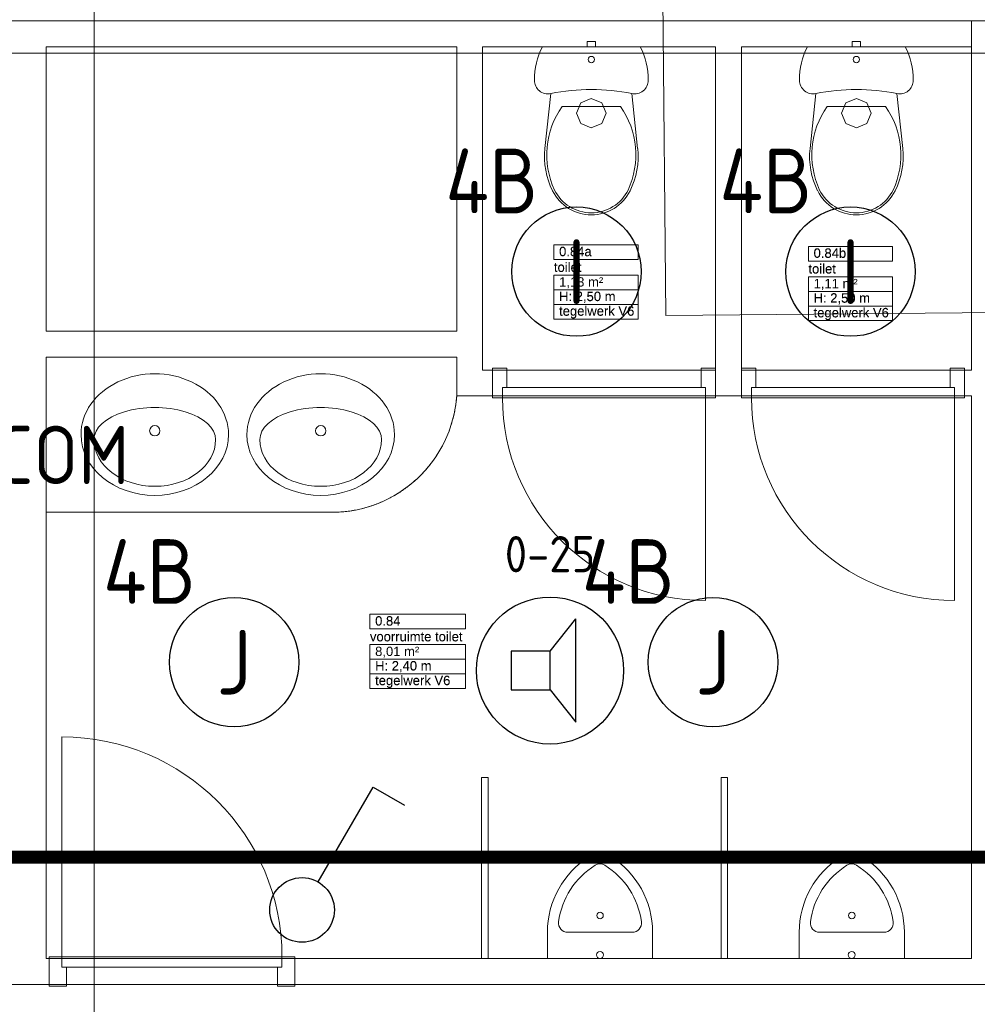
# Model space of a CAD drawing. Header units: millimetres. Extents: x -39149 to 267781, y -2340 to 58540.
# Tile 50 of 244: x 14123 to 17823, y 11623 to 15429. Entities that reach past the tile are written whole.
import ezdxf
from ezdxf.enums import TextEntityAlignment as Align

# ---------------------------------------------------------------- set-up
doc = ezdxf.new("R2010")
doc.units = ezdxf.units.MM
doc.header["$LTSCALE"] = 100
doc.header["$MEASUREMENT"] = 0
for name, pattern in [('B0304', [120, 100, -10, 0, -10]), ('B0605', [141, 70, -35, 1, -35]), ('B0701', [46.823999, 31.199999, -15.624]), ('CENTER', [20, 12.5, -2.5, 2.5, -2.5])]:
    doc.linetypes.add(name, pattern=pattern)
for name, color, linetype in [('00  Bestaand', 7, 'Continuous'), ('00  Bestaand Deuren', 7, 'Continuous'), ('00  Bestaande kolommen', 7, 'Continuous'), ('45 Plafond', 7, 'Continuous'), ('74 Sanitair', 7, 'Continuous'), ('74 Sanitair Laagscheidingslijnen', 7, 'Continuous'), ('A Lijn doorsnede', 7, 'Continuous'), ('A Stramien', 7, 'Continuous'), ('AL$1A---_ALGEMEEN', 8, 'Continuous'), ('EL6311--_LICHT_BINNEN', 3, 'Continuous'), ('EL6321--_NOODLICHT_DECEN', 3, 'Continuous'), ('EL6421--_GELUID', 3, 'Continuous'), ('EL6522--_TOEGANG_BRAAK', 3, 'Continuous'), ('handhaven - AL$1A---_ALGEMEEN', 8, 'Continuous'), ('INDELING', 3, 'Continuous'), ('Z Ruimteoppervlak', 7, 'Continuous'), ('Z Ruimteoppervlak Zone label', 7, 'Continuous'), ('Z Ruimteoppervlak Zone tekst', 7, 'Continuous')]:
    doc.layers.add(name, color=color, linetype=linetype)
doc.styles.add('buro-012', font='isocp.shx', dxfattribs={"height": 120})
doc.styles.add('BURO-018', font='isocp.shx', dxfattribs={"height": 180})
doc.styles.add('BURO-025', font='isocp.shx', dxfattribs={"height": 250})
doc.styles.add('GENERATED_STYLE_1', font='arial.ttf')
doc.styles.add('GENERATED_STYLE_2', font='swiss.ttf')
doc.styles.add('GENERATED_STYLE_3', font='swiss.ttf', dxfattribs={"width": 0.96})
doc.styles.add('ISO25', font='ISO', dxfattribs={"height": 225})
doc.styles.get("Standard").update_dxf_attribs({"font": 'txt', "bigfont": 'BIGFONT.SHX'})

# ---------------------------------------------------------------- blocks, each defined once
blk = doc.blocks.new('voorruimte toilet_0.84_30_7', base_point=(15661, 12989.4))
at = {"layer": 'Z Ruimteoppervlak Zone label', "color": 8, "linetype": 'Continuous', "lineweight": 0}
for p, q in [((15476.5, 13130.8), (15845.5, 13130.8)), ((15476.5, 13074.2), (15476.5, 13130.8)), ((15845.5, 13130.8), (15845.5, 13074.2)), ((15845.5, 13074.2), (15476.5, 13074.2)), ((15476.5, 13013.9), (15845.5, 13013.9)), ((15476.5, 12957.3), (15476.5, 13013.9)), ((15845.5, 13013.9), (15845.5, 12957.3)), ((15845.5, 12957.3), (15476.5, 12957.3)), ((15476.5, 12957.3), (15845.5, 12957.3)), ((15476.5, 12900.7), (15476.5, 12957.3)), ((15845.5, 12957.3), (15845.5, 12900.7)), ((15845.5, 12900.7), (15476.5, 12900.7)), ((15476.5, 12900.7), (15845.5, 12900.7)), ((15476.5, 12844.2), (15476.5, 12900.7)), ((15845.5, 12900.7), (15845.5, 12844.2)), ((15845.5, 12844.2), (15476.5, 12844.2))]:
    blk.add_line(p, q, dxfattribs=at)
at = {"linetype": 'Continuous', "lineweight": 0, "flags": 1}
for tag in ['ROOM_AREA', 'ROOM_PERIM', 'ROOM_WALLS_SURF', 'ROOM_DOORS_SURF', 'ROOM_WINDS_SURF', 'ROOM_BASELEV', 'ROOM_NET_AREA', 'ROOM_REDUCED_AREA', 'ROOM_CALC_AREA', 'ROOM_VOLUME']:
    blk.add_attdef(tag, text='', height=2000, dxfattribs=at).set_placement((15661, 12417.9), align=Align.BOTTOM_LEFT)
at = {"layer": 'Z Ruimteoppervlak Zone tekst', "color": 2, "lineweight": 0, "insert": (15496.5, 13005.6), "char_height": 36, "attachment_point": 1, "style": 'GENERATED_STYLE_1'}
blk.add_mtext('{8,01 m²}', dxfattribs=at)
at = {"layer": 'Z Ruimteoppervlak Zone tekst', "color": 2, "lineweight": 0}
for tag, style, p in [('ROOM_NUMBER', 'GENERATED_STYLE_1', (15496.5, 13075.9)), ('ROOM_NAME', 'GENERATED_STYLE_2', (15476.5, 13015.2)), ('ROOM_HEIGHT', 'GENERATED_STYLE_1', (15496.5, 12902.4)), ('BASEC', 'GENERATED_STYLE_1', (15496.5, 12845.8))]:
    blk.add_attdef(tag, text='', height=36, dxfattribs=dict(at, style=style)).set_placement(p, align=Align.BOTTOM_LEFT)
blk = doc.blocks.new('toilet_0.84a_31_7', base_point=(16350, 14417.4))
at = {"layer": 'Z Ruimteoppervlak Zone label', "color": 8, "linetype": 'Continuous', "lineweight": 0}
for p, q in [((16187.3, 14558.8), (16512.7, 14558.8)), ((16187.3, 14502.3), (16187.3, 14558.8)), ((16512.7, 14558.8), (16512.7, 14502.3)), ((16512.7, 14502.3), (16187.3, 14502.3)), ((16187.3, 14441.9), (16512.7, 14441.9)), ((16187.3, 14385.3), (16187.3, 14441.9)), ((16512.7, 14441.9), (16512.7, 14385.3)), ((16512.7, 14385.3), (16187.3, 14385.3)), ((16187.3, 14385.3), (16512.7, 14385.3)), ((16187.3, 14328.8), (16187.3, 14385.3)), ((16512.7, 14385.3), (16512.7, 14328.8)), ((16512.7, 14328.8), (16187.3, 14328.8)), ((16187.3, 14328.8), (16512.7, 14328.8)), ((16187.3, 14272.2), (16187.3, 14328.8)), ((16512.7, 14328.8), (16512.7, 14272.2)), ((16512.7, 14272.2), (16187.3, 14272.2))]:
    blk.add_line(p, q, dxfattribs=at)
at = {"linetype": 'Continuous', "lineweight": 0, "flags": 1}
for tag in ['ROOM_AREA', 'ROOM_PERIM', 'ROOM_WALLS_SURF', 'ROOM_DOORS_SURF', 'ROOM_WINDS_SURF', 'ROOM_BASELEV', 'ROOM_NET_AREA', 'ROOM_REDUCED_AREA', 'ROOM_CALC_AREA', 'ROOM_VOLUME']:
    blk.add_attdef(tag, text='', height=2000, dxfattribs=at).set_placement((16350, 13846), align=Align.BOTTOM_LEFT)
at = {"layer": 'Z Ruimteoppervlak Zone tekst', "color": 2, "lineweight": 0, "insert": (16207.3, 14433.7), "char_height": 36, "attachment_point": 1, "style": 'GENERATED_STYLE_1'}
blk.add_mtext('{1,13 m²}', dxfattribs=at)
at = {"layer": 'Z Ruimteoppervlak Zone tekst', "color": 2, "lineweight": 0}
for tag, style, p in [('ROOM_NUMBER', 'GENERATED_STYLE_1', (16207.3, 14504)), ('ROOM_NAME', 'GENERATED_STYLE_2', (16187.3, 14443.3)), ('ROOM_HEIGHT', 'GENERATED_STYLE_1', (16207.3, 14330.5)), ('BASEC', 'GENERATED_STYLE_1', (16207.3, 14273.9))]:
    blk.add_attdef(tag, text='', height=36, dxfattribs=dict(at, style=style)).set_placement(p, align=Align.BOTTOM_LEFT)
blk = doc.blocks.new('toilet_0.84b_32_7', base_point=(17333.3, 14411.1))
at = {"layer": 'Z Ruimteoppervlak Zone label', "color": 8, "linetype": 'Continuous', "lineweight": 0}
for p, q in [((17170.6, 14552.6), (17496, 14552.6)), ((17170.6, 14496), (17170.6, 14552.6)), ((17496, 14552.6), (17496, 14496)), ((17496, 14496), (17170.6, 14496)), ((17170.6, 14435.6), (17496, 14435.6)), ((17170.6, 14379.1), (17170.6, 14435.6)), ((17496, 14435.6), (17496, 14379.1)), ((17496, 14379.1), (17170.6, 14379.1)), ((17170.6, 14379.1), (17496, 14379.1)), ((17170.6, 14322.5), (17170.6, 14379.1)), ((17496, 14379.1), (17496, 14322.5)), ((17496, 14322.5), (17170.6, 14322.5)), ((17170.6, 14322.5), (17496, 14322.5)), ((17170.6, 14265.9), (17170.6, 14322.5)), ((17496, 14322.5), (17496, 14265.9)), ((17496, 14265.9), (17170.6, 14265.9))]:
    blk.add_line(p, q, dxfattribs=at)
at = {"linetype": 'Continuous', "lineweight": 0, "flags": 1}
for tag in ['ROOM_AREA', 'ROOM_PERIM', 'ROOM_WALLS_SURF', 'ROOM_DOORS_SURF', 'ROOM_WINDS_SURF', 'ROOM_BASELEV', 'ROOM_NET_AREA', 'ROOM_REDUCED_AREA', 'ROOM_CALC_AREA', 'ROOM_VOLUME']:
    blk.add_attdef(tag, text='', height=2000, dxfattribs=at).set_placement((17333.3, 13839.7), align=Align.BOTTOM_LEFT)
at = {"layer": 'Z Ruimteoppervlak Zone tekst', "color": 2, "lineweight": 0, "insert": (17190.6, 14427.4), "char_height": 36, "attachment_point": 1, "style": 'GENERATED_STYLE_1'}
blk.add_mtext('{1,11 m²}', dxfattribs=at)
at = {"layer": 'Z Ruimteoppervlak Zone tekst', "color": 2, "lineweight": 0}
for tag, style, p in [('ROOM_NUMBER', 'GENERATED_STYLE_1', (17190.6, 14497.7)), ('ROOM_NAME', 'GENERATED_STYLE_2', (17170.6, 14437)), ('ROOM_HEIGHT', 'GENERATED_STYLE_1', (17190.6, 14324.2)), ('BASEC', 'GENERATED_STYLE_1', (17190.6, 14267.6))]:
    blk.add_attdef(tag, text='', height=36, dxfattribs=dict(at, style=style)).set_placement(p, align=Align.BOTTOM_LEFT)
blk = doc.blocks.new('Slab_175_7', base_point=(15811.7, 14125))
at = {"layer": '74 Sanitair', "color": 8, "linetype": 'Continuous', "lineweight": 0}
blk.add_lwpolyline([(15811.7, 14125), (14225.2, 14125), (14225.2, 13525), (15328, 13525, 0.393245), (15811.7, 13975)], format="xyb", close=True, dxfattribs=at)
blk = doc.blocks.new('Slab_177_7', base_point=(15811.7, 13975))
at = {"layer": '45 Plafond', "color": 8, "linetype": 'B0701', "lineweight": 0}
blk.add_lwpolyline([(15811.7, 13975, -0.393245), (15328, 13525), (14225.2, 13525), (14225.2, 11800), (17800.2, 11800), (17800.2, 13975)], format="xyb", close=True, dxfattribs=at)
blk = doc.blocks.new('Slab_178_7', base_point=(15911.7, 15325))
at = {"layer": '45 Plafond', "color": 8, "linetype": 'B0701', "lineweight": 0}
blk.add_lwpolyline([(15911.7, 15325), (15911.7, 14075), (16811.7, 14075), (16811.7, 15325)], close=True, dxfattribs=at)
blk = doc.blocks.new('Slab_179_7', base_point=(17800.2, 15325))
at = {"layer": '45 Plafond', "color": 8, "linetype": 'B0701', "lineweight": 0}
blk.add_lwpolyline([(17800.2, 15325), (16911.7, 15325), (16911.7, 14075), (17800.2, 14075)], close=True, dxfattribs=at)
blk = doc.blocks.new('Slab_186_7', base_point=(7261.5, 10250))
at = {"layer": '45 Plafond', "color": 8, "linetype": 'Continuous', "lineweight": 0}
blk.add_lwpolyline([(7261.5, 10250), (17950.2, 10250), (17950.2, 11700), (13975.2, 11700), (9995, 11700), (7261.5, 11700)], close=True, dxfattribs=at)
blk = doc.blocks.new('Wall_17_7', base_point=(17800.2, 15425))
at = {"layer": '00  Bestaand', "color": 8, "linetype": 'Continuous', "lineweight": 0}
for p, q in [((17800.2, 15425), (13975.2, 15425)), ((17800.2, 15325), (17800.2, 15425)), ((14225.2, 15325), (15811.7, 15325)), ((15911.7, 15325), (16811.7, 15325)), ((16911.7, 15325), (17800.2, 15325))]:
    blk.add_line(p, q, dxfattribs=at)
blk = doc.blocks.new('Wall_18_7', base_point=(15811.7, 14225))
at = {"layer": '00  Bestaand', "color": 8, "linetype": 'Continuous', "lineweight": 0}
for p, q in [((15811.7, 14225), (14225.2, 14225)), ((14225.2, 14125), (15811.7, 14125))]:
    blk.add_line(p, q, dxfattribs=at)
blk = doc.blocks.new('Wall_19_7', base_point=(15811.7, 15425))
at = {"layer": '00  Bestaand', "color": 8, "linetype": 'Continuous', "lineweight": 0}
for p, q in [((15811.7, 15325), (15811.7, 14225)), ((15911.7, 14075), (15911.7, 15325)), ((15811.7, 14125), (15811.7, 13975))]:
    blk.add_line(p, q, dxfattribs=at)
blk = doc.blocks.new('D1a bi h 14_4')
at = {"layer": '00  Bestaand Deuren', "color": 8, "linetype": 'Continuous', "lineweight": 0}
for p, q in [((-392, 0), (-392, 784)), ((-431, 0), (-375, 0)), ((-431, 0), (-431, -114)), ((-392, 0), (392, 0)), ((-392, -40), (-392, 0)), ((375, 0), (431, 0)), ((392, 0), (392, -40)), ((431, -114), (431, 0)), ((-431, -7), (-431, -107)), ((431, -7), (431, -107)), ((431, -7), (431, -107)), ((392, -40), (-392, -40)), ((-375, -40), (-375, -114)), ((375, -40), (375, -114)), ((-431, -114), (-375, -114)), ((375, -114), (431, -114))]:
    blk.add_line(p, q, dxfattribs=at)
blk.add_arc((-392, 0), 784, 0, 90, dxfattribs=at)
blk = doc.blocks.new('Wall_20_7', base_point=(15811.7, 13975))
at = {"layer": '00  Bestaand', "color": 8, "linetype": 'Continuous', "lineweight": 0}
for p, q in [((15949.7, 14075), (15911.7, 14075)), ((15949.7, 13975), (15949.7, 14075)), ((15949.7, 13975), (15949.7, 14075)), ((16811.7, 13975), (16811.7, 14075)), ((16911.7, 13975), (16911.7, 14075)), ((16911.7, 13975), (16911.7, 14075)), ((17773.7, 13975), (17773.7, 14075)), ((17800.2, 14075), (17773.7, 14075)), ((15811.7, 13975), (15949.7, 13975)), ((16811.7, 13975), (16911.7, 13975)), ((17773.7, 13975), (17800.2, 13975))]:
    blk.add_line(p, q, dxfattribs=at)
at = {"layer": '00  Bestaand Deuren', "color": 1, "linetype": 'Continuous', "lineweight": 0, "zscale": 1000, "rotation": 179.9999999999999}
for p in [(16380.7, 13968), (17342.7, 13968)]:
    blk.add_blockref('D1a bi h 14_4', p, dxfattribs=at)
blk = doc.blocks.new('D1a bi h 14_6')
at = {"layer": '00  Bestaand Deuren', "color": 8, "linetype": 'Continuous', "lineweight": 0}
for p, q in [((-425, 0), (-425, 850)), ((-475, 0), (-408, 0)), ((-475, 0), (-475, -114)), ((-425, 0), (425, 0)), ((-425, -40), (-425, 0)), ((408, 0), (475, 0)), ((425, 0), (425, -40)), ((475, -114), (475, 0)), ((-475, -7), (-475, -107)), ((475, -7), (475, -107)), ((475, -7), (475, -107)), ((425, -40), (-425, -40)), ((-408, -40), (-408, -114)), ((408, -40), (408, -114)), ((-475, -114), (-408, -114)), ((408, -114), (475, -114))]:
    blk.add_line(p, q, dxfattribs=at)
blk.add_arc((-425, 0), 850, 0, 90, dxfattribs=at)
blk = doc.blocks.new('Wall_25_7', base_point=(14225.2, 11700))
at = {"layer": '00  Bestaand', "color": 8, "linetype": 'Continuous', "lineweight": 0}
for p, q in [((14236.7, 11800), (14225.2, 11800)), ((14236.7, 11800), (14236.7, 11700)), ((15186.7, 11800), (15186.7, 11700)), ((15186.7, 11800), (15186.7, 11700)), ((17800.2, 11800), (15186.7, 11800)), ((13975.2, 11700), (14236.7, 11700)), ((15186.7, 11700), (17950.2, 11700))]:
    blk.add_line(p, q, dxfattribs=at)
at = {"layer": '00  Bestaand Deuren', "color": 1, "linetype": 'Continuous', "lineweight": 0, "zscale": 1000}
blk.add_blockref('D1a bi h 14_6', (14711.7, 11807), dxfattribs=at)
blk = doc.blocks.new('Wall_42_7', base_point=(18050.2, 11700))
at = {"layer": '00  Bestaande kolommen', "color": 8, "linetype": 'Continuous', "lineweight": 0}
for p, q in [((18050.2, 15425), (17800.2, 15425)), ((17800.2, 15425), (17800.2, 14075)), ((18050.2, 11700), (18050.2, 15425)), ((17800.2, 13975), (17800.2, 11800))]:
    blk.add_line(p, q, dxfattribs=at)
blk = doc.blocks.new('Wall_43_7', base_point=(14225.2, 11700))
at = {"layer": '00  Bestaande kolommen', "color": 8, "linetype": 'Continuous', "lineweight": 0}
for p, q in [((13975.2, 15425), (13975.2, 11700)), ((14225.2, 14225), (14225.2, 15325)), ((14225.2, 11800), (14225.2, 14125))]:
    blk.add_line(p, q, dxfattribs=at)
blk = doc.blocks.new('Wall_95_7', base_point=(16811.7, 15425))
at = {"layer": '00  Bestaand', "color": 8, "linetype": 'Continuous', "lineweight": 0}
for p, q in [((16811.7, 15325), (16811.7, 14075)), ((16911.7, 14075), (16911.7, 15325))]:
    blk.add_line(p, q, dxfattribs=at)
blk = doc.blocks.new('Wasbak inbouw 14 NL+')
at = {"layer": '74 Sanitair', "color": 8, "linetype": 'Continuous', "lineweight": 0}
for start, end in [(90, 270), (270, 90)]:
    blk.add_arc((0, -220), 20, start, end, dxfattribs=at)
for centre, major_axis, ratio, start_param, end_param in [((0, -235), (285, 0), 0.824561, 0, 3.141593), ((0, -254.4), (235, 0), 0.529567, 0, 3.141593), ((0, -235), (285, 0), 0.824561, 3.141593, 6.283185), ((0, -254.4), (235, 0), 0.768305, 3.141593, 6.283185)]:
    blk.add_ellipse(centre, major_axis=major_axis, ratio=ratio, start_param=start_param, end_param=end_param, dxfattribs=at)
blk = doc.blocks.new('Scheidingwanden 14')
at = {"layer": '74 Sanitair Laagscheidingslijnen', "color": 8, "linetype": 'Continuous', "lineweight": 0}
for p, q in [((700, 25), (0, 25)), ((0, 25), (0, 0)), ((0, 0), (700, 0)), ((700, 0), (700, 25))]:
    blk.add_line(p, q, dxfattribs=at)
blk = doc.blocks.new('Toilet 04 14_2')
at = {"layer": '74 Sanitair', "color": 8, "linetype": 'Continuous', "lineweight": 0}
for p, q in [((408.9, 650), (31.1, 650)), ((204, 670), (208.7, 670)), ((204, 650), (204, 670)), ((204, 650), (208.7, 650)), ((208.7, 670), (220, 670)), ((208.7, 650), (220, 650)), ((220, 670), (231.3, 670)), ((220, 650), (231.3, 650)), ((231.3, 670), (236, 670)), ((231.3, 650), (236, 650)), ((236, 650), (236, 670)), ((63.7, 468.6), (41, 257)), ((376.3, 468.6), (399, 257)), ((332.5, 419.3), (107.5, 419.3)), ((163, 393), (179.7, 433.3)), ((163, 393), (179.7, 433.3)), ((179.7, 433.3), (220, 450)), ((179.7, 433.3), (220, 450)), ((220, 450), (260.3, 433.3)), ((220, 450), (260.3, 433.3)), ((260.3, 433.3), (277, 393)), ((260.3, 433.3), (277, 393)), ((179.7, 352.7), (163, 393)), ((179.7, 352.7), (163, 393)), ((277, 393), (260.3, 352.7)), ((277, 393), (260.3, 352.7)), ((220, 336), (179.7, 352.7)), ((220, 336), (179.7, 352.7)), ((260.3, 352.7), (220, 336)), ((260.3, 352.7), (220, 336))]:
    blk.add_line(p, q, dxfattribs=at)
for centre, major_axis, start_param, end_param in [((287.3, 520.5), (287.3, 0), 2.672126, 3.141601), ((152.7, 520.5), (287.3, 0), 6.283177, 6.752652), ((53.1, 520.5), (53.1, 0), 3.141628, 4.912784), ((386.9, 520.5), (53.1, 0), 4.511994, 6.28315), ((220, -297.8), (785, 0), 1.370375, 1.771221), ((220, -297.8), (785, 0), 1.370375, 1.771221), ((220, -297.8), (785, 0), 1.37037, 1.771222), ((375.9, 231.7), (327.9, 0), 2.52997, 3.570063), ((64.1, 231.7), (327.9, 0), 5.854715, 6.894808), ((339.1, 225.1), (299.9, 0), 3.034838, 3.601943), ((100.9, 225.1), (299.9, 0), 5.822835, 6.38994), ((220, 166.3), (166.9, 0), 3.601916, 5.822859), ((220, 166.3), (158.9, 0), 3.60199, 5.822808)]:
    blk.add_ellipse(centre, major_axis=major_axis, ratio=0.9963, start_param=start_param, end_param=end_param, dxfattribs=at)
blk.add_ellipse((220, 600.3), major_axis=(12.2, 0), ratio=0.9963, dxfattribs=at)
blk.add_ellipse((220, 600.3), major_axis=(12.2, 0), ratio=0.9963, dxfattribs=at)
blk = doc.blocks.new('Urinoir 02 14')
at = {"layer": '74 Sanitair', "color": 8, "linetype": 'Continuous', "lineweight": 0}
for p, q in [((-203.2, -101.6), (-203.2, 0)), ((203.2, 0), (-203.2, 0)), ((203.2, 0), (-203.2, 0)), ((203.2, 0), (-203.2, 0)), ((203.2, 0), (-203.2, 0)), ((203.2, 0), (-203.2, 0)), ((203.2, 0), (-203.2, 0)), ((203.2, 0), (-203.2, 0)), ((203.2, 0), (-203.2, 0)), ((203.2, 0), (-203.2, 0)), ((203.2, 0), (-203.2, 0)), ((203.2, 0), (-203.2, 0)), ((203.2, 0), (-203.2, 0)), ((203.2, 0), (-203.2, 0)), ((203.2, 0), (-203.2, 0)), ((203.2, 0), (-203.2, 0)), ((203.2, 0), (-203.2, 0)), ((203.2, 0), (-203.2, 0)), ((203.2, 0), (-203.2, 0)), ((203.2, 0), (-203.2, 0)), ((203.2, 0), (-203.2, 0)), ((203.2, 0), (-203.2, 0)), ((203.2, 0), (-203.2, 0)), ((203.2, 0), (-203.2, 0)), ((203.2, 0), (-203.2, 0)), ((203.2, 0), (-203.2, 0)), ((203.2, 0), (-203.2, 0)), ((203.2, 0), (-203.2, 0)), ((203.2, 0), (-203.2, 0)), ((203.2, 0), (-203.2, 0)), ((203.2, 0), (-203.2, 0)), ((203.2, 0), (-203.2, 0)), ((203.2, 0), (-203.2, 0)), ((203.2, 0), (-203.2, 0)), ((203.2, 0), (-203.2, 0)), ((203.2, 0), (-203.2, 0)), ((203.2, 0), (-203.2, 0)), ((203.2, 0), (-203.2, 0)), ((203.2, 0), (-203.2, 0)), ((203.2, 0), (-203.2, 0)), ((203.2, 0), (-203.2, 0)), ((203.2, 0), (-203.2, 0)), ((203.2, 0), (-203.2, 0)), ((203.2, 0), (-203.2, 0)), ((203.2, 0), (-203.2, 0)), ((203.2, -101.6), (203.2, 0)), ((-124.6, -101.6), (124.6, -101.6)), ((-124.6, -101.6), (124.6, -101.6)), ((-124.6, -101.6), (124.6, -101.6)), ((-124.6, -101.6), (124.6, -101.6)), ((-124.6, -101.6), (124.6, -101.6)), ((-124.6, -101.6), (124.6, -101.6)), ((-124.6, -101.6), (124.6, -101.6)), ((-124.6, -101.6), (124.6, -101.6)), ((-124.6, -101.6), (124.6, -101.6)), ((-124.6, -101.6), (124.6, -101.6)), ((-124.6, -101.6), (124.6, -101.6)), ((-124.6, -101.6), (124.6, -101.6)), ((-124.6, -101.6), (124.6, -101.6)), ((-124.6, -101.6), (124.6, -101.6)), ((-124.6, -101.6), (124.6, -101.6)), ((-124.6, -101.6), (124.6, -101.6)), ((-124.6, -101.6), (124.6, -101.6)), ((-124.6, -101.6), (124.6, -101.6)), ((-124.6, -101.6), (124.6, -101.6)), ((-124.6, -101.6), (124.6, -101.6)), ((-124.6, -101.6), (124.6, -101.6)), ((-124.6, -101.6), (124.6, -101.6)), ((-124.6, -101.6), (124.6, -101.6)), ((-124.6, -101.6), (124.6, -101.6)), ((-124.6, -101.6), (124.6, -101.6)), ((-124.6, -101.6), (124.6, -101.6)), ((-124.6, -101.6), (124.6, -101.6)), ((-124.6, -101.6), (124.6, -101.6)), ((-124.6, -101.6), (124.6, -101.6)), ((-124.6, -101.6), (124.6, -101.6)), ((-124.6, -101.6), (124.6, -101.6)), ((-124.6, -101.6), (124.6, -101.6))]:
    blk.add_line(p, q, dxfattribs=at)
blk.add_circle((0, -166.6), 12.6, dxfattribs=at)
for centre, radius, start, end in [((0, -14), 13.5, 0, 180), ((0, -14), 13.5, 180, 0), ((142.2, -101.6), 345.4, 180, 238.1092), ((-124.6, -137.2), 35.6, 90, 187.0582), ((-142.2, -101.6), 345.4, 301.8908, 0), ((124.6, -137.2), 35.6, 352.9418, 90), ((142.2, -101.6), 304.8, 187.5275, 238.1092), ((-142.2, -101.6), 304.8, 301.8908, 352.4725), ((0, -330.2), 35.6, 238.1092, 301.8908), ((0, -330.2), 76.2, 238.1092, 301.8908)]:
    blk.add_arc(centre, radius, start, end, dxfattribs=at)
blk = doc.blocks.new('Cutting Plane_1_7', base_point=(25550.9, 14373.3))
at = {"layer": 'A Lijn doorsnede', "color": 8, "linetype": 'B0304', "lineweight": 0}
for p, q in [((16619.8, 14285.3), (16415, 35073.7)), ((25430.9, 14372.2), (16619.8, 14285.3))]:
    blk.add_line(p, q, dxfattribs=at)
blk = doc.blocks.new('Standard grid marker_6')
at = {"layer": 'A Stramien', "color": 8, "linetype": 'B0605', "lineweight": 0}
blk.add_line((4000, 0), (54000, 0), dxfattribs=at)
at = {"layer": 'A Stramien', "color": 4, "lineweight": 0, "style": 'GENERATED_STYLE_3'}
blk.add_attdef('AC_MARKERTEXT_1', text='', height=100, dxfattribs=at).set_placement((-139.2, -80), align=Align.BOTTOM_LEFT)
blk = doc.blocks.new('Standard grid marker_7')
at = {"layer": 'A Stramien', "color": 8, "linetype": 'B0605', "lineweight": 0}
blk.add_line((4000, 0), (54000, 0), dxfattribs=at)
at = {"layer": 'A Stramien', "color": 4, "lineweight": 0, "style": 'GENERATED_STYLE_3'}
blk.add_attdef('AC_MARKERTEXT_1', text='', height=100, dxfattribs=at).set_placement((-139.2, -80), align=Align.BOTTOM_LEFT)
blk = doc.blocks.new('Standard grid marker_13')
at = {"layer": 'A Stramien', "color": 8, "linetype": 'B0605', "lineweight": 0}
blk.add_line((4000, 0), (46394.8, 0), dxfattribs=at)
at = {"layer": 'A Stramien', "color": 4, "lineweight": 0, "style": 'GENERATED_STYLE_3'}
blk.add_attdef('AC_MARKERTEXT_1', text='', height=100, rotation=90, dxfattribs=at).set_placement((-20, -49.7), align=Align.BOTTOM_LEFT)
blk = doc.blocks.new('voorruimte toilet_0.84_30_8', base_point=(15661, 12989.4))
at = {"layer": 'Z Ruimteoppervlak Zone label', "color": 8, "linetype": 'Continuous', "lineweight": 0}
for p, q in [((15476.5, 13130.8), (15845.5, 13130.8)), ((15476.5, 13074.2), (15476.5, 13130.8)), ((15845.5, 13130.8), (15845.5, 13074.2)), ((15845.5, 13074.2), (15476.5, 13074.2)), ((15476.5, 13013.9), (15845.5, 13013.9)), ((15476.5, 12957.3), (15476.5, 13013.9)), ((15845.5, 13013.9), (15845.5, 12957.3)), ((15845.5, 12957.3), (15476.5, 12957.3)), ((15476.5, 12957.3), (15845.5, 12957.3)), ((15476.5, 12900.7), (15476.5, 12957.3)), ((15845.5, 12957.3), (15845.5, 12900.7)), ((15845.5, 12900.7), (15476.5, 12900.7)), ((15476.5, 12900.7), (15845.5, 12900.7)), ((15476.5, 12844.2), (15476.5, 12900.7)), ((15845.5, 12900.7), (15845.5, 12844.2)), ((15845.5, 12844.2), (15476.5, 12844.2))]:
    blk.add_line(p, q, dxfattribs=at)
blk = doc.blocks.new('toilet_0.84a_31_8', base_point=(16350, 14417.4))
at = {"layer": 'Z Ruimteoppervlak Zone label', "color": 8, "linetype": 'Continuous', "lineweight": 0}
for p, q in [((16187.3, 14558.8), (16512.7, 14558.8)), ((16187.3, 14502.3), (16187.3, 14558.8)), ((16512.7, 14558.8), (16512.7, 14502.3)), ((16512.7, 14502.3), (16187.3, 14502.3)), ((16187.3, 14441.9), (16512.7, 14441.9)), ((16187.3, 14385.3), (16187.3, 14441.9)), ((16512.7, 14441.9), (16512.7, 14385.3)), ((16512.7, 14385.3), (16187.3, 14385.3)), ((16187.3, 14385.3), (16512.7, 14385.3)), ((16187.3, 14328.8), (16187.3, 14385.3)), ((16512.7, 14385.3), (16512.7, 14328.8)), ((16512.7, 14328.8), (16187.3, 14328.8)), ((16187.3, 14328.8), (16512.7, 14328.8)), ((16187.3, 14272.2), (16187.3, 14328.8)), ((16512.7, 14328.8), (16512.7, 14272.2)), ((16512.7, 14272.2), (16187.3, 14272.2))]:
    blk.add_line(p, q, dxfattribs=at)
blk = doc.blocks.new('toilet_0.84b_32_8', base_point=(17333.3, 14411.1))
at = {"layer": 'Z Ruimteoppervlak Zone label', "color": 8, "linetype": 'Continuous', "lineweight": 0}
for p, q in [((17170.6, 14552.6), (17496, 14552.6)), ((17170.6, 14496), (17170.6, 14552.6)), ((17496, 14552.6), (17496, 14496)), ((17496, 14496), (17170.6, 14496)), ((17170.6, 14435.6), (17496, 14435.6)), ((17170.6, 14379.1), (17170.6, 14435.6)), ((17496, 14435.6), (17496, 14379.1)), ((17496, 14379.1), (17170.6, 14379.1)), ((17170.6, 14379.1), (17496, 14379.1)), ((17170.6, 14322.5), (17170.6, 14379.1)), ((17496, 14379.1), (17496, 14322.5)), ((17496, 14322.5), (17170.6, 14322.5)), ((17170.6, 14322.5), (17496, 14322.5)), ((17170.6, 14265.9), (17170.6, 14322.5)), ((17496, 14322.5), (17496, 14265.9)), ((17496, 14265.9), (17170.6, 14265.9))]:
    blk.add_line(p, q, dxfattribs=at)
blk = doc.blocks.new('1115B3A')
at = {"layer": 'handhaven - AL$1A---_ALGEMEEN', "color": 0, "linetype": 'Continuous'}
blk.add_circle((0, 0), 2.5, dxfattribs=at)
at = {"layer": 'handhaven - AL$1A---_ALGEMEEN', "color": 0, "linetype": 'Continuous', "style": 'BURO-018'}
for tag, p in [('CIRCUIT', (0, 5)), ('PANEL', (0, 5)), ('SUBCIRCUIT', (4.5, 5)), ('LIGHTFIXTURECODE', (0, 0)), ('SWITCHCODE', (4.5, -1))]:
    blk.add_attdef(tag, text='', height=1.8, dxfattribs=at).set_placement(p, align=Align.MIDDLE)
blk = doc.blocks.new('1114A1')
at = {"color": 0, "linetype": 'Continuous'}
for p, q in [((0.625, 3.333), (2.742, 7)), ((2.742, 7), (3.955, 6.3))]:
    blk.add_line(p, q, dxfattribs=at)
blk.add_circle((0, 2.25), 1.25, dxfattribs=at)
at = {"color": 0, "linetype": 'Continuous', "style": 'BURO-018'}
blk.add_attdef('SWITCHCODE', text='', height=1.8, dxfattribs=at).set_placement((3.356, 9), align=Align.MIDDLE)
at = {"color": 0, "linetype": 'Continuous', "style": 'BURO-018', "flags": 1}
blk.add_attdef('ARTICLECODE', text='', height=1.8, dxfattribs=at).set_placement((0, 0), align=Align.MIDDLE)
blk = doc.blocks.new('1115C2I')
at = {"layer": 'AL$1A---_ALGEMEEN', "color": 0, "linetype": 'Continuous'}
for p, q in [((4.5, 5.5), (-4.5, 5.5)), ((-4.5, 1), (-4.5, 5.5)), ((4.5, 1), (4.5, 5.5)), ((-2, 5.15), (-3.5, 5.15)), ((-3.5, 5.15), (-3.5, 1.35)), ((-2, 1.35), (-2, 5.15)), ((0.76, 4.11), (0.76, 4.91)), ((1.24, 4.309), (1.24, 4.91)), ((1.24, 4.309), (1.94, 3.609)), ((1.94, 3.609), (2.681, 4.35)), ((2.681, 4.35), (3.52, 4.35)), ((1.374, 3.496), (0.76, 4.11)), ((1.271, 2.261), (2.88, 3.87)), ((2.88, 3.87), (3.52, 3.87)), ((0.646, 3.489), (1.007, 3.128)), ((0.872, 3.715), (1.233, 3.354)), ((1.233, 3.354), (1.374, 3.496)), ((0.705, 2.827), (1.007, 3.128)), ((1.714, 2.704), (1.72, 2.697)), ((1.72, 2.697), (1.72, 2.464)), ((1.94, 2.93), (2.04, 2.83)), ((2.04, 2.83), (2.04, 2.344)), ((1.474, 2.464), (1.72, 2.464)), ((0.988, 2.144), (1.84, 2.144)), ((-2, 1.35), (-3.5, 1.35)), ((-4.5, 1), (4.5, 1))]:
    blk.add_line(p, q, dxfattribs=at)
blk.add_lwpolyline([(-0.75, 2.5), (-0.75, 4)], dxfattribs=at)
blk.add_circle((0.76, 1.75), 0.4, dxfattribs=at)
for centre, radius, start, end in [((1, 4.91), 0.24, 0, 180), ((3.52, 4.11), 0.24, 270, 90), ((0.759, 3.602), 0.16, 45, 225), ((0.988, 2.544), 0.4, 135, 315), ((1.84, 2.344), 0.2, 270, 0)]:
    blk.add_arc(centre, radius, start, end, dxfattribs=at)
at = {"layer": 'AL$1A---_ALGEMEEN', "color": 0, "linetype": 'Continuous', "style": 'BURO-018'}
for tag, p in [('CIRCUIT', (0, 12.167)), ('SUBCIRCUIT', (4.5, 12.167)), ('PANEL', (0, 12.167)), ('LIGHTFIXTURECODE', (0, 8))]:
    blk.add_attdef(tag, text='', height=1.8, dxfattribs=at).set_placement(p, align=Align.MIDDLE)
blk = doc.blocks.new('E00497')
at = {"color": 0}
for p, q in [((0, 0.75), (1, 2)), ((1, -2), (1, 2)), ((0, 0.75), (-1.5, 0.75)), ((0, -0.75), (0, 0.75)), ((-1.5, -0.75), (0, -0.75)), ((0, -0.75), (1, -2))]:
    blk.add_line(p, q, dxfattribs=at)
blk.add_line((-1.5, 0.75), (-1.5, -0.75))
blk.add_circle((0, 0), 2.841, dxfattribs=at)
at = {"color": 0, "linetype": 'Continuous', "style": 'BURO-018'}
blk.add_attdef('TEXT1', text='', height=1.8, dxfattribs=at).set_placement((0, 4.5), align=Align.MIDDLE)
at = {"color": 0, "linetype": 'Continuous', "style": 'BURO-018', "flags": 1}
blk.add_attdef('ARTICLECODE', text='', height=1.8, dxfattribs=at).set_placement((0, 0), align=Align.MIDDLE)

msp = doc.modelspace()

# ---------------------------------------------------------------- linework, layer by layer
at = {"layer": 'INDELING', "color": 3, "linetype": 'CENTER', "const_width": 50}
msp.add_lwpolyline([(54068, 12192.1), (-3655.8, 12192.1), (-3655.8, 12192.1), (-3655.8, 12192.1)], dxfattribs=at)

# ---------------------------------------------------------------- block references
at = {"layer": '00  Bestaand', "color": 1, "lineweight": 0}
for name, p in [('Wall_17_7', (17800.2, 15425)), ('Wall_19_7', (15811.7, 15425)), ('Wall_95_7', (16811.7, 15425)), ('Wall_18_7', (15811.7, 14225)), ('Wall_20_7', (15811.7, 13975)), ('Wall_25_7', (14225.2, 11700))]:
    msp.add_blockref(name, p, dxfattribs=at)
at = {"layer": '00  Bestaande kolommen', "color": 1, "lineweight": 0}
for name, p in [('Wall_43_7', (14225.2, 11700)), ('Wall_42_7', (18050.2, 11700))]:
    msp.add_blockref(name, p, dxfattribs=at)
at = {"layer": '45 Plafond', "color": 1, "linetype": 'B0701', "lineweight": 0}
for name, p in [('Slab_178_7', (15911.7, 15325)), ('Slab_179_7', (17800.2, 15325)), ('Slab_177_7', (15811.7, 13975))]:
    msp.add_blockref(name, p, dxfattribs=at)
at = {"layer": '45 Plafond', "color": 252, "linetype": 'Continuous', "lineweight": 0}
msp.add_blockref('Slab_186_7', (7261.5, 10250), dxfattribs=at)
at = {"layer": '74 Sanitair', "color": 1, "linetype": 'Continuous', "lineweight": 0, "zscale": 1000}
for name, p in [('Toilet 04 14_2', (16111.8, 14675)), ('Toilet 04 14_2', (17135.9, 14675)), ('Wasbak inbouw 14 NL+', (14645.2, 14060.5)), ('Wasbak inbouw 14 NL+', (15286.3, 14060.5))]:
    msp.add_blockref(name, p, dxfattribs=at)
at = {"layer": '74 Sanitair', "color": 1, "linetype": 'Continuous', "lineweight": 0}
msp.add_blockref('Slab_175_7', (15811.7, 14125), dxfattribs=at)
at = {"layer": '74 Sanitair', "color": 1, "linetype": 'Continuous', "lineweight": 0, "zscale": 1000, "rotation": 270}
for p in [(15907.9, 12500), (16832.9, 12500)]:
    msp.add_blockref('Scheidingwanden 14', p, dxfattribs=at)
at = {"layer": '74 Sanitair', "color": 1, "linetype": 'Continuous', "lineweight": 0, "xscale": -1, "zscale": 1000, "rotation": 180}
for p in [(16365.4, 11800), (17338.1, 11800)]:
    msp.add_blockref('Urinoir 02 14', p, dxfattribs=at)
at = {"layer": 'A Lijn doorsnede', "color": 3, "lineweight": 0}
msp.add_blockref('Cutting Plane_1_7', (25550.9, 14373.3), dxfattribs=at)
at = {"layer": 'A Stramien', "color": 1, "linetype": 'Continuous', "lineweight": 0, "zscale": 1000, "rotation": 270}
msp.add_blockref('Standard grid marker_13', (14411.5, 48900), dxfattribs=at)
at = {"layer": 'A Stramien', "color": 1, "linetype": 'Continuous', "lineweight": 0, "zscale": 1000}
for name, p in [('Standard grid marker_6', (-5988.5, 15300)), ('Standard grid marker_7', (-5988.5, 11700))]:
    msp.add_blockref(name, p, dxfattribs=at)
at = {"layer": 'EL6311--_LICHT_BINNEN', "linetype": 'Continuous'}
ref = msp.add_blockref('1115B3A', (16274.5, 14455.4), dxfattribs=dict(at, xscale=100, yscale=100, zscale=100, rotation=180))
ref.add_attrib('CIRCUIT', '4B', dxfattribs={"layer": '0', "linetype": 'ByBlock', "height": 250, "style": 'BURO-025'}).set_placement((15947.7, 14806.5), align=Align.MIDDLE)
ref.add_attrib('LIGHTFIXTURECODE', 'I', dxfattribs={"layer": '0', "linetype": 'ByBlock', "height": 250, "style": 'BURO-025'}).set_placement((16274.5, 14455.4), align=Align.MIDDLE)
ref = msp.add_blockref('1115B3A', (17333.3, 14455.4), dxfattribs=dict(at, xscale=100, yscale=100, zscale=100, rotation=180))
ref.add_attrib('CIRCUIT', '4B', dxfattribs={"layer": '0', "linetype": 'ByBlock', "height": 250, "style": 'BURO-025'}).set_placement((17006.5, 14806.5), align=Align.MIDDLE)
ref.add_attrib('LIGHTFIXTURECODE', 'I', dxfattribs={"layer": '0', "linetype": 'ByBlock', "height": 250, "style": 'BURO-025'}).set_placement((17333.3, 14455.4), align=Align.MIDDLE)
ref = msp.add_blockref('1115B3A', (14951.9, 12945.6), dxfattribs=dict(at, xscale=100, yscale=100, zscale=100, rotation=180))
ref.add_attrib('CIRCUIT', '4B', dxfattribs={"layer": '0', "linetype": 'ByBlock', "height": 250, "style": 'BURO-025'}).set_placement((14625.1, 13296.7), align=Align.MIDDLE)
ref.add_attrib('LIGHTFIXTURECODE', 'J', dxfattribs={"layer": '0', "linetype": 'ByBlock', "height": 250, "style": 'BURO-025'}).set_placement((14951.9, 12945.6), align=Align.MIDDLE)
ref = msp.add_blockref('1115B3A', (16801.9, 12945.6), dxfattribs=dict(at, xscale=100, yscale=100, zscale=100, rotation=180))
ref.add_attrib('CIRCUIT', '4B', dxfattribs={"layer": '0', "linetype": 'ByBlock', "height": 250, "style": 'BURO-025'}).set_placement((16475.1, 13296.7), align=Align.MIDDLE)
ref.add_attrib('LIGHTFIXTURECODE', 'J', dxfattribs={"layer": '0', "linetype": 'ByBlock', "height": 250, "style": 'BURO-025'}).set_placement((16801.9, 12945.6), align=Align.MIDDLE)
at = {"layer": 'EL6311--_LICHT_BINNEN', "linetype": 'Continuous', "xscale": 100, "yscale": 100, "zscale": 100}
msp.add_blockref('1114A1', (15214.2, 11762.8), dxfattribs=at)
at = {"layer": 'EL6321--_NOODLICHT_DECEN', "linetype": 'Continuous'}
ref = msp.add_blockref('1115C2I', (13290.4, 11763.3), dxfattribs=dict(at, xscale=100, yscale=100, zscale=100, rotation=180))
ref.add_attrib('CIRCUIT', 'N5A', dxfattribs={"layer": '0', "linetype": 'ByBlock', "height": 250, "style": 'BURO-025'}).set_placement((14137.9, 11457), align=Align.MIDDLE)
ref.add_attrib('LIGHTFIXTURECODE', 'NV3', dxfattribs={"layer": '0', "linetype": 'ByBlock', "height": 250, "style": 'BURO-025'}).set_placement((13503.5, 11009), align=Align.MIDDLE)
at = {"layer": 'EL6421--_GELUID', "linetype": 'Continuous'}
ref = msp.add_blockref('E00497', (16172.2, 12913.3), dxfattribs=dict(at, xscale=100, yscale=100, zscale=100))
ref.add_attrib('TEXT1', '0-25', dxfattribs={"layer": '0', "color": 1, "linetype": 'ByBlock', "height": 140, "style": 'buro-012'}).set_placement((16172.2, 13363.3), align=Align.MIDDLE)
at = {"layer": 'Z Ruimteoppervlak', "color": 2, "linetype": 'Continuous', "lineweight": 0}
ref = msp.add_blockref('toilet_0.84a_31_7', (16350, 14417.4), dxfattribs=at)
ref.add_attrib('ROOM_NAME', 'toilet', dxfattribs={"layer": 'Z Ruimteoppervlak Zone tekst', "color": 2, "linetype": 'Continuous', "lineweight": 0, "height": 36, "style": 'GENERATED_STYLE_2'}).set_placement((16187.3, 14443.3), align=Align.BOTTOM_LEFT)
ref.add_attrib('ROOM_NUMBER', '0.84a', dxfattribs={"layer": 'Z Ruimteoppervlak Zone tekst', "color": 2, "linetype": 'Continuous', "lineweight": 0, "height": 36, "style": 'GENERATED_STYLE_1'}).set_placement((16207.3, 14504), align=Align.BOTTOM_LEFT)
ref.add_attrib('ROOM_HEIGHT', 'H: 2,50 m', dxfattribs={"layer": 'Z Ruimteoppervlak Zone tekst', "color": 2, "linetype": 'Continuous', "lineweight": 0, "height": 36, "style": 'GENERATED_STYLE_1'}).set_placement((16207.3, 14330.5), align=Align.BOTTOM_LEFT)
ref.add_attrib('BASEC', 'tegelwerk V6', dxfattribs={"layer": 'Z Ruimteoppervlak Zone tekst', "color": 2, "linetype": 'Continuous', "lineweight": 0, "height": 36, "style": 'GENERATED_STYLE_1'}).set_placement((16207.3, 14273.9), align=Align.BOTTOM_LEFT)
ref = msp.add_blockref('toilet_0.84a_31_8', (16350, 14417.4), dxfattribs=at)
ref.add_attrib('ROOM_NAME', 'toilet', (16187.3, 14455.3), dxfattribs={"layer": 'Z Ruimteoppervlak Zone tekst', "color": 2, "linetype": 'Continuous', "lineweight": 0, "height": 36, "style": 'GENERATED_STYLE_2'})
ref.add_attrib('ROOM_NUMBER', '0.84a', (16207.3, 14515.8), dxfattribs={"layer": 'Z Ruimteoppervlak Zone tekst', "color": 2, "linetype": 'Continuous', "lineweight": 0, "height": 36, "style": 'GENERATED_STYLE_1'})
ref.add_attrib('ROOM_HEIGHT', 'H: 2,50 m', (16207.3, 14342.3), dxfattribs={"layer": 'Z Ruimteoppervlak Zone tekst', "color": 2, "linetype": 'Continuous', "lineweight": 0, "height": 36, "style": 'GENERATED_STYLE_1'})
ref.add_attrib('BASEC', 'tegelwerk V6', (16207.3, 14285.8), dxfattribs={"layer": 'Z Ruimteoppervlak Zone tekst', "color": 2, "linetype": 'Continuous', "lineweight": 0, "height": 36, "style": 'GENERATED_STYLE_1'})
ref = msp.add_blockref('toilet_0.84b_32_7', (17333.3, 14411.1), dxfattribs=at)
ref.add_attrib('ROOM_NAME', 'toilet', dxfattribs={"layer": 'Z Ruimteoppervlak Zone tekst', "color": 2, "linetype": 'Continuous', "lineweight": 0, "height": 36, "style": 'GENERATED_STYLE_2'}).set_placement((17170.6, 14437), align=Align.BOTTOM_LEFT)
ref.add_attrib('ROOM_NUMBER', '0.84b', dxfattribs={"layer": 'Z Ruimteoppervlak Zone tekst', "color": 2, "linetype": 'Continuous', "lineweight": 0, "height": 36, "style": 'GENERATED_STYLE_1'}).set_placement((17190.6, 14497.7), align=Align.BOTTOM_LEFT)
ref.add_attrib('ROOM_HEIGHT', 'H: 2,50 m', dxfattribs={"layer": 'Z Ruimteoppervlak Zone tekst', "color": 2, "linetype": 'Continuous', "lineweight": 0, "height": 36, "style": 'GENERATED_STYLE_1'}).set_placement((17190.6, 14324.2), align=Align.BOTTOM_LEFT)
ref.add_attrib('BASEC', 'tegelwerk V6', dxfattribs={"layer": 'Z Ruimteoppervlak Zone tekst', "color": 2, "linetype": 'Continuous', "lineweight": 0, "height": 36, "style": 'GENERATED_STYLE_1'}).set_placement((17190.6, 14267.6), align=Align.BOTTOM_LEFT)
ref = msp.add_blockref('toilet_0.84b_32_8', (17333.3, 14411.1), dxfattribs=at)
ref.add_attrib('ROOM_NAME', 'toilet', (17170.6, 14449), dxfattribs={"layer": 'Z Ruimteoppervlak Zone tekst', "color": 2, "linetype": 'Continuous', "lineweight": 0, "height": 36, "style": 'GENERATED_STYLE_2'})
ref.add_attrib('ROOM_NUMBER', '0.84b', (17190.6, 14509.6), dxfattribs={"layer": 'Z Ruimteoppervlak Zone tekst', "color": 2, "linetype": 'Continuous', "lineweight": 0, "height": 36, "style": 'GENERATED_STYLE_1'})
ref.add_attrib('ROOM_HEIGHT', 'H: 2,50 m', (17190.6, 14336.1), dxfattribs={"layer": 'Z Ruimteoppervlak Zone tekst', "color": 2, "linetype": 'Continuous', "lineweight": 0, "height": 36, "style": 'GENERATED_STYLE_1'})
ref.add_attrib('BASEC', 'tegelwerk V6', (17190.6, 14279.5), dxfattribs={"layer": 'Z Ruimteoppervlak Zone tekst', "color": 2, "linetype": 'Continuous', "lineweight": 0, "height": 36, "style": 'GENERATED_STYLE_1'})
ref = msp.add_blockref('voorruimte toilet_0.84_30_7', (15661, 12989.4), dxfattribs=at)
ref.add_attrib('ROOM_NAME', 'voorruimte toilet', dxfattribs={"layer": 'Z Ruimteoppervlak Zone tekst', "color": 2, "linetype": 'Continuous', "lineweight": 0, "height": 36, "style": 'GENERATED_STYLE_2'}).set_placement((15476.5, 13015.2), align=Align.BOTTOM_LEFT)
ref.add_attrib('ROOM_NUMBER', '0.84', dxfattribs={"layer": 'Z Ruimteoppervlak Zone tekst', "color": 2, "linetype": 'Continuous', "lineweight": 0, "height": 36, "style": 'GENERATED_STYLE_1'}).set_placement((15496.5, 13075.9), align=Align.BOTTOM_LEFT)
ref.add_attrib('ROOM_HEIGHT', 'H: 2,40 m', dxfattribs={"layer": 'Z Ruimteoppervlak Zone tekst', "color": 2, "linetype": 'Continuous', "lineweight": 0, "height": 36, "style": 'GENERATED_STYLE_1'}).set_placement((15496.5, 12902.4), align=Align.BOTTOM_LEFT)
ref.add_attrib('BASEC', 'tegelwerk V6', dxfattribs={"layer": 'Z Ruimteoppervlak Zone tekst', "color": 2, "linetype": 'Continuous', "lineweight": 0, "height": 36, "style": 'GENERATED_STYLE_1'}).set_placement((15496.5, 12845.8), align=Align.BOTTOM_LEFT)
ref = msp.add_blockref('voorruimte toilet_0.84_30_8', (15661, 12989.4), dxfattribs=at)
ref.add_attrib('ROOM_NAME', 'voorruimte toilet', (15476.5, 13027.2), dxfattribs={"layer": 'Z Ruimteoppervlak Zone tekst', "color": 2, "linetype": 'Continuous', "lineweight": 0, "height": 36, "style": 'GENERATED_STYLE_2'})
ref.add_attrib('ROOM_NUMBER', '0.84', (15496.5, 13087.8), dxfattribs={"layer": 'Z Ruimteoppervlak Zone tekst', "color": 2, "linetype": 'Continuous', "lineweight": 0, "height": 36, "style": 'GENERATED_STYLE_1'})
ref.add_attrib('ROOM_HEIGHT', 'H: 2,40 m', (15496.5, 12914.3), dxfattribs={"layer": 'Z Ruimteoppervlak Zone tekst', "color": 2, "linetype": 'Continuous', "lineweight": 0, "height": 36, "style": 'GENERATED_STYLE_1'})
ref.add_attrib('BASEC', 'tegelwerk V6', (15496.5, 12857.7), dxfattribs={"layer": 'Z Ruimteoppervlak Zone tekst', "color": 2, "linetype": 'Continuous', "lineweight": 0, "height": 36, "style": 'GENERATED_STYLE_1'})

# ---------------------------------------------------------------- texts
at = {"layer": 'EL6522--_TOEGANG_BRAAK', "style": 'ISO25'}
msp.add_text('KAARTLEZER + INTERCOM ', height=225, dxfattribs=at).set_placement((11307, 13634.4))

doc.saveas('drawing.dxf')
